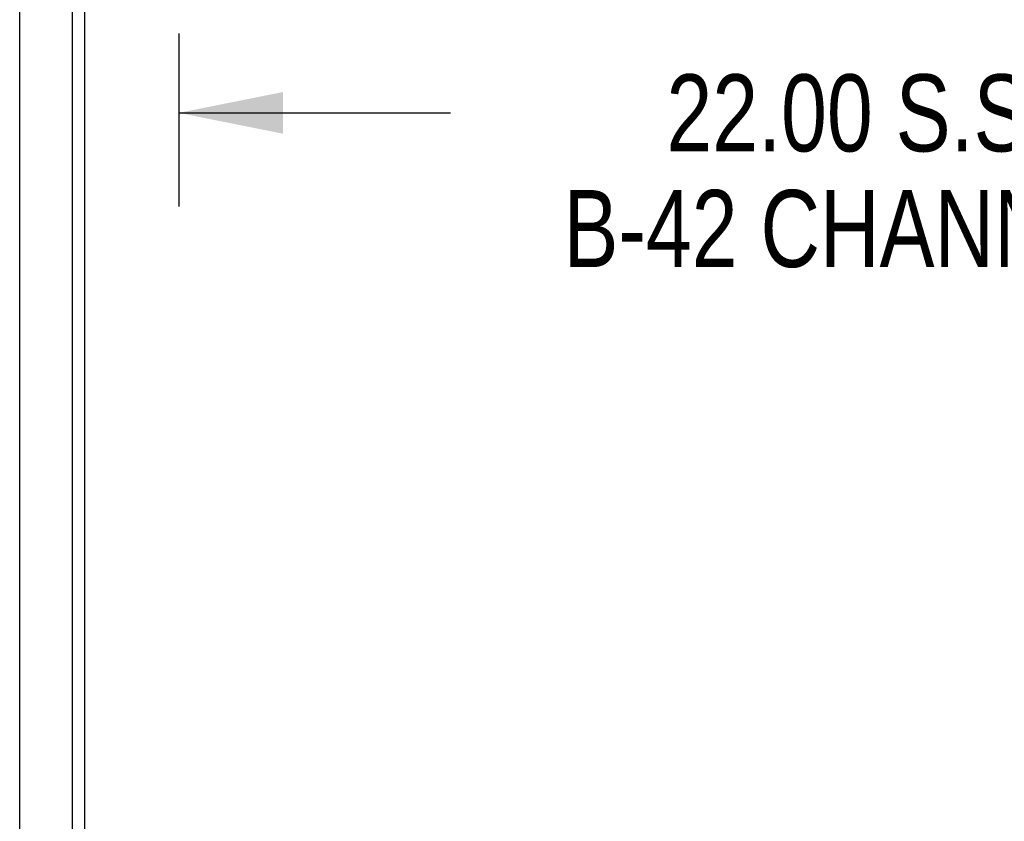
# Model space of a CAD drawing. Header units: inches. Extents: x 0 to 286, y 0 to 185.
# Tile 52 of 72: x 147 to 163, y 116 to 129. Entities that reach past the tile are written whole.
import ezdxf

# ---------------------------------------------------------------- set-up
doc = ezdxf.new("R2010")
doc.units = ezdxf.units.IN
doc.header["$LTSCALE"] = 15.75
doc.header["$MEASUREMENT"] = 0
doc.layers.get('0').update_dxf_attribs({"linetype": 'CONTINUOUS'})
doc.layers.add('DIMENSIONS', color=7, linetype='CONTINUOUS')
doc.styles.get("Standard").update_dxf_attribs({"font": 'txt', "width": 0.8})
doc.dimstyles.new('DIMSTYLE_3', dxfattribs={"dimtxt": 1.246524, "dimasz": 1.684492, "dimexe": 0.09, "dimexo": 0.07, "dimgap": 0.037, "dimtad": 0, "dimtih": 1, "dimtoh": 1, "dimzin": 4, "dimdsep": 46, "dimtxsty": 'Standard', "dimblk": '_FILLED', "dimblk1": '_FILLED', "dimblk2": '_FILLED', "dimcen": 0.09, "dimadec": 0, "dimazin": 0, "dimtfac": 1, "dimtofl": 0, "dimtmove": 0, "dimatfit": 3, "dimldrblk": '_FILLED', "dimfxl": 1, "dimtolj": 1, "dimtzin": 4, "dimarcsym": 0})

# ---------------------------------------------------------------- blocks, each defined once
blk = doc.blocks.new('_FILLED')
at = {"color": 0, "linetype": 'ByBlock'}
blk.add_solid([(0, 0), (-1, 0.2), (-1, -0.2)], dxfattribs=at)
blk = doc.blocks.new('*D4')
at = {"layer": 'DIMENSIONS', "color": 2, "linetype": 'Continuous'}
for p, q in [((149.215, 129.006), (149.215, 126.209)), ((171.215, 129.006), (171.215, 126.209)), ((149.215, 127.725), (153.608, 127.725)), ((171.215, 127.725), (166.821, 127.725))]:
    blk.add_line(p, q, dxfattribs=at)
at = {"layer": 'DIMENSIONS', "color": 2, "linetype": 'Continuous', "xscale": 1.6844919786, "yscale": 1.6844919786, "zscale": 1.6844919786, "rotation": 180}
blk.add_blockref('_FILLED', (149.215, 127.725), dxfattribs=at)
at = {"layer": 'DIMENSIONS', "color": 2, "linetype": 'Continuous', "xscale": 1.6844919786, "yscale": 1.6844919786, "zscale": 1.6844919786}
blk.add_blockref('_FILLED', (171.215, 127.725), dxfattribs=at)
at = {"layer": 'DIMENSIONS', "color": 2, "linetype": 'Continuous', "insert": (160.215, 128.348), "char_height": 1.24652, "width": 11.96663, "attachment_point": 2, "line_spacing_factor": 0.9}
blk.add_mtext('22.00 S.S.\\PB-42 CHANNEL', dxfattribs=at)

msp = doc.modelspace()

# ---------------------------------------------------------------- linework, layer by layer
at = {"color": 3, "linetype": 'Continuous'}
for p, q in [((146.64, 52.689), (146.64, 132.696)), ((147.494, 52.567), (147.494, 132.819)), ((147.694, 52.985), (147.694, 132.4))]:
    msp.add_line(p, q, dxfattribs=at)

# ---------------------------------------------------------------- dimensions: what is measured, and where the dimension line sits
at = {"layer": 'DIMENSIONS', "color": 2, "linetype": 'Continuous'}
dim = msp.add_linear_dim(base=(171.215, 127.725), p1=(149.215, 126.139), p2=(171.215, 126.139), text='<> S.S.\\PB-42 CHANNEL', dimstyle='DIMSTYLE_3', dxfattribs=at)
dim.commit()
dim.dimension.update_dxf_attribs({"geometry": '*D4', "text_midpoint": (160.215, 126.79), "dimtype": 160})

doc.saveas('drawing.dxf')
